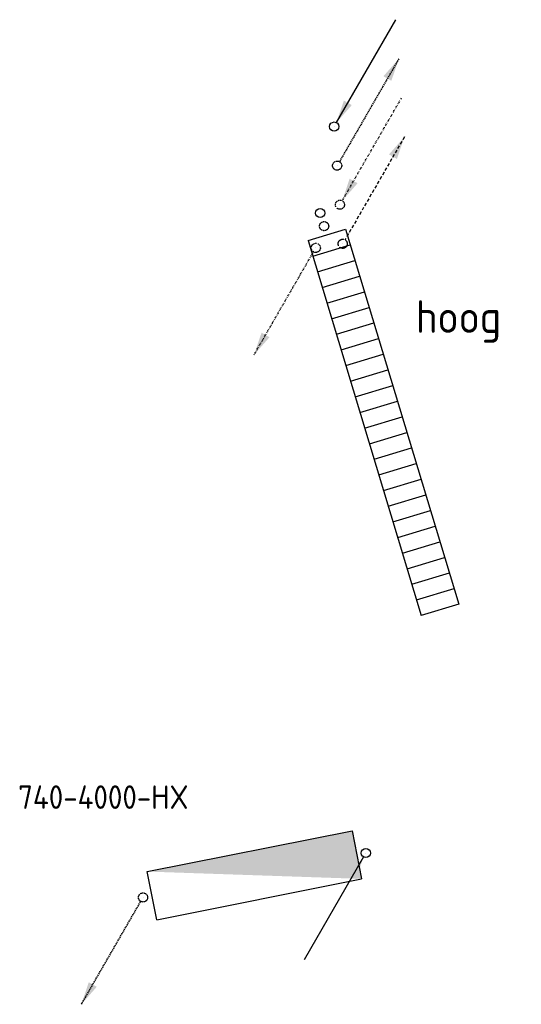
# Model space of a CAD drawing. Header units: millimetres. Extents: x -17664 to 63694, y -175 to 70975.
# Tile 17 of 22: x 47187 to 49108, y 4756 to 8526. Entities that reach past the tile are written whole.
import ezdxf
from ezdxf.enums import TextEntityAlignment as Align

# ---------------------------------------------------------------- set-up
doc = ezdxf.new("R2010")
doc.units = ezdxf.units.MM
for name, pattern in [('2322102', [45, 5, -2, 5, -2, 5, -2, 5, -2, 5, -2, 5, -5]), ('2322102_a', [19.5, 3, -2, 5, -2, 3, -4.5]), ('2322105', [47, 40, -7]), ('2322105_a', [19.5, 12.5, -7]), ('2322106', [47, 5, -2, 5, -2, 5, -2, 5, -2, 5, -2, 5, -7]), ('2322106_a', [19.5, 2, -2, 5, -2, 2, -6.5]), ('2322107', [2000, 1000, 1000]), ('2322107_a', [2000, 1000, 1000]), ('2322108', [7, 5, -2]), ('2322108_a', [7, 5, -2])]:
    doc.linetypes.add(name, pattern=pattern)
for name, color, linetype in [('AT73----', 7, 'Continuous'), ('WL5501--', 4, '2322105'), ('WL5502--', 4, '2322106'), ('WL561---', 4, 'Continuous'), ('WL561---_AANVOER', 1, '2322107'), ('WL561---_RETOUR', 5, '2322108'), ('WL5627--', 4, '2322102'), ('WL570---_TOEVOER_D', 3, 'Continuous'), ('WM524---', 1, 'Continuous'), ('WM531---', 1, 'Continuous'), ('WT561---', 7, 'Continuous')]:
    doc.layers.add(name, color=color, linetype=linetype)
doc.styles.add('STABICAD-018', font='ISOCP.SHX', dxfattribs={"height": 90})
doc.styles.add('STABICAD-025', font='ISOCP.SHX', dxfattribs={"height": 125})

# ---------------------------------------------------------------- blocks, each defined once
blk = doc.blocks.new('*U52')
at = {"linetype": 'Continuous'}
blk.add_hatch(color=0, dxfattribs=at).paths.add_polyline_path([(400, 100), (400, 288), (-400, 288)], flags=0)
at = {"color": 0, "linetype": 'Continuous'}
for p, q in [((-400, 288, 200), (400, 288, 200)), ((-400, 100, 200), (-400, 288, 200)), ((400, 288, 200), (400, 100, 200)), ((-400, 100, 200), (400, 100, 200))]:
    blk.add_line(p, q, dxfattribs=at)
at = {"layer": 'WL561---_AANVOER', "linetype": '2322107'}
blk.add_circle((435, 194, 200), 17.5, dxfattribs=at)
at = {"layer": 'WL561---_RETOUR', "linetype": '2322108'}
blk.add_circle((-435, 194), 17.5, dxfattribs=at)
at = {"layer": 'WL561---', "color": 2, "style": 'STABICAD-018'}
for tag, p in [('CODE', (48124.3, 5159.5, 120)), ('CUSTOM_FIELD1', (48124.3, 5059.5, 120)), ('CUSTOM_FIELD2', (48124.3, 5059.5, 120)), ('SECTIONCODE', (48124.3, 5059.5, 120)), ('FREETEXT', (48124.3, 5059.5, 120)), ('KNOB_POSITION', (48124.3, 5059.5, 120)), ('LABEL', (48124.3, 5059.5, 120)), ('POSITIONCODE', (48124.3, 5059.5, 120)), ('RADIATOR_CODE', (48124.3, 5059.5, 120))]:
    blk.add_attdef(tag, p, '', height=1.2, dxfattribs=at)
at = {"layer": 'WL561---', "color": 1, "style": 'STABICAD-018'}
blk.add_attdef('PRODUCTCODE', (48124.3, 5059.5, 120), '', height=1.8, dxfattribs=at)
blk = doc.blocks.new('*U50')
at = {"linetype": '2322107'}
blk.add_hatch(color=2, dxfattribs=at).paths.add_polyline_path([(-8.8, -15.2), (-37.3, -99.7), (-67.7, -82.2)], flags=0)
at = {"color": 0, "linetype": '2322107'}
blk.add_line((0, 0), (0, 0, 320), dxfattribs=at)
at = {"color": 2, "linetype": '2322107_a'}
blk.add_line((-8.8, -15.2, 320), (-236.2, -409.2, 320), dxfattribs=at)
at = {"color": 2, "linetype": '2322107'}
blk.add_circle((0, 0, 320), 17.5, dxfattribs=at)
at = {"layer": 'WL561---', "color": 2, "style": 'STABICAD-018'}
for tag, p in [('SECTIONCODE', (48513, 5484.8, 479.5)), ('POSITIONCODE', (48513, 5484.8, 479.5)), ('CODE', (48513, 5434.8, 320)), ('FLOORCODE', (48563, 5334.8, 320))]:
    blk.add_attdef(tag, p, '', height=1.2, dxfattribs=at)
blk = doc.blocks.new('*U51')
at = {"linetype": '2322108'}
blk.add_hatch(color=2, dxfattribs=at).paths.add_polyline_path([(-236.2, -409.2), (-207.7, -324.7), (-177.3, -342.2)], flags=0)
at = {"color": 0, "linetype": '2322108'}
blk.add_line((0, 0), (0, 0, 120), dxfattribs=at)
at = {"color": 2, "linetype": '2322108_a'}
blk.add_line((-236.2, -409.2, 120), (-8.7, -15.2, 120), dxfattribs=at)
at = {"color": 2, "linetype": '2322108'}
blk.add_circle((0, 0, 120), 17.5, dxfattribs=at)
at = {"layer": 'WL561---', "color": 2, "style": 'STABICAD-018'}
for tag, p in [('SECTIONCODE', (47659.8, 5314.7, 179.5)), ('POSITIONCODE', (47659.8, 5314.7, 179.5)), ('CODE', (47659.8, 5264.7, 120)), ('FLOORCODE', (47709.8, 5164.7, 120))]:
    blk.add_attdef(tag, p, '', height=1.2, dxfattribs=at)
blk = doc.blocks.new('*U240')
at = {"color": 0, "linetype": 'Continuous'}
for p, q in [((-750, 250, 200), (750, 250, 200)), ((-750, 100, 200), (-750, 250, 200)), ((-687.5, 100, -120), (-687.5, 250, -120)), ((-625, 100, -120), (-625, 250, -120)), ((-562.5, 100, -120), (-562.5, 250, -120)), ((-500, 100, -120), (-500, 250, -120)), ((-437.5, 100, -120), (-437.5, 250, -120)), ((-375, 100, -120), (-375, 250, -120)), ((-312.5, 100, -120), (-312.5, 250, -120)), ((-250, 100, -120), (-250, 250, -120)), ((-187.5, 100, -120), (-187.5, 250, -120)), ((-125, 100, -120), (-125, 250, -120)), ((-62.5, 100, -120), (-62.5, 250, -120)), ((0, 100, -120), (0, 250, -120)), ((62.5, 100, -120), (62.5, 250, -120)), ((125, 100, -120), (125, 250, -120)), ((187.5, 100, -120), (187.5, 250, -120)), ((250, 100, -120), (250, 250, -120)), ((312.5, 100, -120), (312.5, 250, -120)), ((375, 100, -120), (375, 250, -120)), ((437.5, 100, -120), (437.5, 250, -120)), ((500, 100, -120), (500, 250, -120)), ((562.5, 100, -120), (562.5, 250, -120)), ((625, 100, -120), (625, 250, -120)), ((687.5, 100, -120), (687.5, 250, -120)), ((750, 250, 200), (750, 100, 200)), ((-750, 100, 200), (750, 100, 200))]:
    blk.add_line(p, q, dxfattribs=at)
at = {"layer": 'WL561---_AANVOER', "linetype": '2322107'}
blk.add_circle((-837.5, 175, 200), 17.5, dxfattribs=at)
at = {"layer": 'WL561---_RETOUR', "linetype": '2322108'}
blk.add_circle((-785, 175), 17.5, dxfattribs=at)
at = {"layer": 'WL570---_TOEVOER_D', "color": 2, "style": 'STABICAD-018'}
blk.add_attdef('CODE', (43807, 20234.3, 120), '', height=1.2, dxfattribs=at)
at = {"layer": 'WL570---_TOEVOER_D', "color": 1, "style": 'STABICAD-018'}
blk.add_attdef('PRODUCTCODE', (43807, 20134.3, 120), '', height=1.8, rotation=90.0002, dxfattribs=at)
at = {"layer": 'WL570---_TOEVOER_D', "color": 2, "style": 'STABICAD-018'}
for tag in ['RADIATOR_CODE', 'KNOB_POSITION', 'CUSTOM_FIELD1', 'CUSTOM_FIELD2', 'POSITIONCODE', 'SECTIONCODE', 'FREETEXT', 'LABEL']:
    blk.add_attdef(tag, (43807, 20134.3, 120), '', height=1.2, rotation=90.0002, dxfattribs=at)
blk = doc.blocks.new('*U243')
at = {"linetype": '2322105'}
blk.add_hatch(color=2, dxfattribs=at).paths.add_polyline_path([(236.2, 409.2), (207.7, 324.7), (177.3, 342.2)], flags=0)
at = {"color": 2, "linetype": '2322105_a'}
blk.add_line((236.2, 409.2, 3000), (8.8, 15.2, 3000), dxfattribs=at)
at = {"color": 0, "linetype": '2322105'}
blk.add_line((0, 0), (0, 0, 3000), dxfattribs=at)
blk.add_circle((0, 0, 3000), 17.5, dxfattribs=at)
at = {"color": 2, "linetype": '2322105'}
blk.add_circle((0, 0, 3000), 17.5, dxfattribs=at)
at = {"layer": 'WM524---', "color": 2, "style": 'STABICAD-018'}
for tag, p in [('SECTIONCODE', (44301.4, 21321.4, 1499.5)), ('POSITIONCODE', (44301.4, 21321.4, 1499.5)), ('CODE', (44301.4, 21271.4)), ('FLOORCODE', (44351.4, 21171.4))]:
    blk.add_attdef(tag, p, '', height=1.2, dxfattribs=at)
blk = doc.blocks.new('*U244')
at = {"linetype": '2322106'}
blk.add_hatch(color=2, dxfattribs=at).paths.add_polyline_path([(8.8, 15.2), (37.3, 99.7), (67.7, 82.2)], flags=0)
at = {"color": 2, "linetype": '2322106_a'}
blk.add_line((8.8, 15.2, 3000), (236.2, 409.2, 3000), dxfattribs=at)
at = {"color": 0, "linetype": '2322106'}
blk.add_line((0, 0), (0, 0, 3000), dxfattribs=at)
blk.add_circle((0, 0, 3000), 17.5, dxfattribs=at)
at = {"color": 2, "linetype": '2322106'}
blk.add_circle((0, 0, 3000), 17.5, dxfattribs=at)
at = {"layer": 'WM524---', "color": 2, "style": 'STABICAD-018'}
for tag, p in [('SECTIONCODE', (44290.7, 21471, 1499.5)), ('POSITIONCODE', (44290.7, 21471, 1499.5)), ('CODE', (44290.7, 21421)), ('FLOORCODE', (44340.7, 21321))]:
    blk.add_attdef(tag, p, '', height=1.2, dxfattribs=at)
blk = doc.blocks.new('*U245')
at = {"linetype": '2322108'}
blk.add_hatch(color=2, dxfattribs=at).paths.add_polyline_path([(236.2, 409.2), (207.7, 324.7), (177.3, 342.2)], flags=0)
at = {"color": 2, "linetype": '2322108_a'}
blk.add_line((236.2, 409.2, 3000), (8.8, 15.2, 3000), dxfattribs=at)
at = {"color": 0, "linetype": '2322108'}
blk.add_line((0, 0), (0, 0, 3000), dxfattribs=at)
blk.add_circle((0, 0, 3000), 17.5, dxfattribs=at)
at = {"color": 2, "linetype": '2322108'}
blk.add_circle((0, 0, 3000), 17.5, dxfattribs=at)
at = {"layer": 'WM524---', "color": 2, "style": 'STABICAD-018'}
for tag, p in [('SECTIONCODE', (44280.1, 21620.7, 1499.5)), ('POSITIONCODE', (44280.1, 21620.7, 1499.5)), ('CODE', (44280.1, 21570.7)), ('FLOORCODE', (44330.1, 21470.7))]:
    blk.add_attdef(tag, p, '', height=1.2, dxfattribs=at)
blk = doc.blocks.new('*U246')
at = {"linetype": '2322107'}
blk.add_hatch(color=2, dxfattribs=at).paths.add_polyline_path([(8.8, 15.2), (37.3, 99.7), (67.7, 82.2)], flags=0)
at = {"color": 2, "linetype": '2322107_a'}
blk.add_line((8.8, 15.2, 3000), (236.2, 409.2, 3000), dxfattribs=at)
at = {"color": 0, "linetype": '2322107'}
blk.add_line((0, 0), (0, 0, 3000), dxfattribs=at)
blk.add_circle((0, 0, 3000), 17.5, dxfattribs=at)
at = {"color": 2, "linetype": '2322107'}
blk.add_circle((0, 0, 3000), 17.5, dxfattribs=at)
at = {"layer": 'WM524---', "color": 2, "style": 'STABICAD-018'}
for tag, p in [('SECTIONCODE', (44268.7, 21770.3, 1499.5)), ('POSITIONCODE', (44268.7, 21770.3, 1499.5)), ('CODE', (44268.7, 21720.3)), ('FLOORCODE', (44318.7, 21620.3))]:
    blk.add_attdef(tag, p, '', height=1.2, dxfattribs=at)
blk = doc.blocks.new('*U242')
at = {"linetype": '2322102'}
blk.add_hatch(color=2, dxfattribs=at).paths.add_polyline_path([(-236.2, -409.2), (-207.7, -324.7), (-177.3, -342.2)], flags=0)
at = {"color": 0, "linetype": '2322102'}
blk.add_line((0, 0), (0, 0, 1), dxfattribs=at)
at = {"color": 2, "linetype": '2322102_a'}
blk.add_line((-236.2, -409.2, 1), (-8.8, -15.2, 1), dxfattribs=at)
at = {"color": 2, "linetype": '2322102'}
blk.add_circle((0, 0, 1), 17.5, dxfattribs=at)
at = {"layer": 'WM531---', "color": 2}
for tag, p, style in [('SECTIONCODE', (44301.5, 21107.9, 149), 'STABICAD-025'), ('POSITIONCODE', (44301.5, 21107.9, 149), 'STABICAD-025'), ('CODE', (44301.5, 21057.9, -1), 'STABICAD-018'), ('FLOORCODE', (44351.5, 20957.9, -1), 'STABICAD-018')]:
    blk.add_attdef(tag, p, '', height=1.2, dxfattribs=dict(at, style=style))

msp = doc.modelspace()

# ---------------------------------------------------------------- block references
at = {"layer": 'WL5501--', "linetype": '2322105'}
msp.add_blockref('*U243', (48424.4, 7667.5), dxfattribs=at)
at = {"layer": 'WL5502--', "linetype": '2322106'}
msp.add_blockref('*U244', (48413.7, 7817.1), dxfattribs=at)
at = {"layer": 'WL561---', "linetype": 'Continuous'}
for name, p, rotation in [('*U240', (48412.8, 6933, 120), 286.8163820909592), ('*U52', (48124.3, 5059.5, 120), 11.27775188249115)]:
    msp.add_blockref(name, p, dxfattribs=dict(at, rotation=rotation))
at = {"layer": 'WL561---_AANVOER', "linetype": '2322107'}
for name, p in [('*U246', (48391.6, 8116.4)), ('*U50', (48513, 5334.8, 320))]:
    msp.add_blockref(name, p, dxfattribs=at)
at = {"layer": 'WL561---_RETOUR', "linetype": '2322108'}
for name, p in [('*U245', (48403.1, 7966.8)), ('*U51', (47659.8, 5164.7, 120))]:
    msp.add_blockref(name, p, dxfattribs=at)
at = {"layer": 'WL5627--', "linetype": '2322102'}
msp.add_blockref('*U242', (48321.4, 7651.9, -1), dxfattribs=at)

# ---------------------------------------------------------------- texts
at = {"layer": 'AT73----', "color": 2, "style": 'STABICAD-025'}
msp.add_text('hoog', height=125, dxfattribs=at).set_placement((48704.4, 7326.2))
at = {"layer": 'WL5627--', "color": 2, "style": 'STABICAD-018'}
msp.add_text('c', height=1.8, dxfattribs=at).set_placement((48289.7, 7596.9), align=Align.MIDDLE_CENTER)
at = {"layer": 'WT561---', "color": 1, "style": 'STABICAD-018'}
msp.add_text('740-4000-HX', height=90, dxfattribs=at).set_placement((47181.4, 5503.8))

doc.saveas('drawing.dxf')
